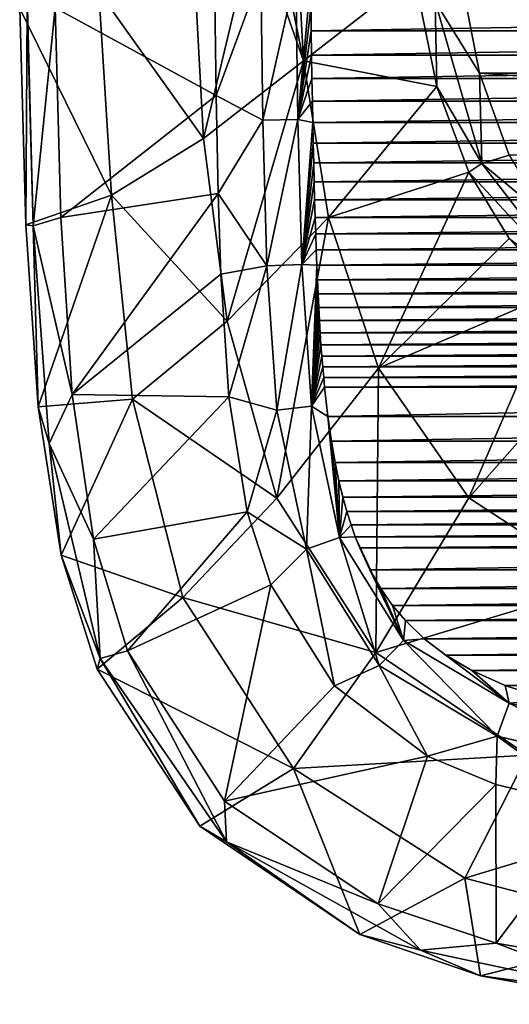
# Model space of a CAD drawing. Header units: millimetres. Extents: x -177 to 177, y -480 to 10.
# Tile 1 of 7: x -176 to -94, y -477 to -312. Entities that reach past the tile are written whole.
import ezdxf

# ---------------------------------------------------------------- set-up
doc = ezdxf.new("R2010")
doc.units = ezdxf.units.MM
doc.header["$LTSCALE"] = 198.929398
for name, color, linetype in [('19', 7, 'CONTINUOUS'), ('20', 7, 'CONTINUOUS'), ('25', 7, 'CONTINUOUS'), ('29', 7, 'CONTINUOUS'), ('30', 7, 'CONTINUOUS'), ('31', 7, 'CONTINUOUS'), ('32', 7, 'CONTINUOUS')]:
    doc.layers.add(name, color=color, linetype=linetype)

msp = doc.modelspace()

# ---------------------------------------------------------------- linework, layer by layer
at = {"layer": '19', "linetype": 'CONTINUOUS'}
for points in [[(-99.1, -320.73, 102), (-102.52, -302.85, 102), (99.1, -320.73, 102), (-99.1, -320.73, 102)], [(99.1, -320.73, 102), (-102.52, -302.85, 102), (102.52, -302.85, 102), (99.1, -320.73, 102)], [(-94.1, -334.46, 102), (-99.1, -320.73, 102), (94.1, -334.46, 102), (-94.1, -334.46, 102)], [(94.1, -334.46, 102), (-99.1, -320.73, 102), (99.1, -320.73, 102), (94.1, -334.46, 102)]]:
    msp.add_3dface(points, dxfattribs=at)
at = {"layer": '20', "linetype": 'CONTINUOUS'}
for points in [[(-127.22, -313.66, 384.99), (127.26, -309.41, 384.99), (-127.26, -309.41, 384.99), (-127.22, -313.66, 384.99)], [(127.22, -313.66, 384.99), (127.26, -309.41, 384.99), (-127.22, -313.66, 384.99), (127.22, -313.66, 384.99)], [(-127.17, -317.73, 384.99), (127.22, -313.66, 384.99), (-127.22, -313.66, 384.99), (-127.17, -317.73, 384.99)], [(127.17, -317.73, 384.99), (127.22, -313.66, 384.99), (-127.17, -317.73, 384.99), (127.17, -317.73, 384.99)], [(-127.11, -321.64, 384.99), (127.17, -317.73, 384.99), (-127.17, -317.73, 384.99), (-127.11, -321.64, 384.99)], [(127.11, -321.64, 384.99), (127.17, -317.73, 384.99), (-127.11, -321.64, 384.99), (127.11, -321.64, 384.99)], [(-127.04, -325.39, 384.99), (127.11, -321.64, 384.99), (-127.11, -321.64, 384.99), (-127.04, -325.39, 384.99)], [(127.04, -325.39, 384.99), (127.11, -321.64, 384.99), (-127.04, -325.39, 384.99), (127.04, -325.39, 384.99)], [(-126.97, -328.98, 384.99), (127.04, -325.39, 384.99), (-127.04, -325.39, 384.99), (-126.97, -328.98, 384.99)], [(126.97, -328.98, 384.99), (127.04, -325.39, 384.99), (-126.97, -328.98, 384.99), (126.97, -328.98, 384.99)], [(-126.9, -332.43, 384.99), (126.97, -328.98, 384.99), (-126.97, -328.98, 384.99), (-126.9, -332.43, 384.99)], [(126.9, -332.43, 384.99), (126.97, -328.98, 384.99), (-126.9, -332.43, 384.99), (126.9, -332.43, 384.99)], [(-126.82, -335.74, 384.99), (126.9, -332.43, 384.99), (-126.9, -332.43, 384.99), (-126.82, -335.74, 384.99)], [(126.82, -335.74, 384.99), (126.9, -332.43, 384.99), (-126.82, -335.74, 384.99), (126.82, -335.74, 384.99)], [(-126.74, -338.9, 384.99), (126.82, -335.74, 384.99), (-126.82, -335.74, 384.99), (-126.74, -338.9, 384.99)], [(126.74, -338.9, 384.99), (126.82, -335.74, 384.99), (-126.74, -338.9, 384.99), (126.74, -338.9, 384.99)], [(-126.66, -341.94, 384.99), (126.74, -338.9, 384.99), (-126.74, -338.9, 384.99), (-126.66, -341.94, 384.99)], [(126.66, -341.94, 384.99), (126.74, -338.9, 384.99), (-126.66, -341.94, 384.99), (126.66, -341.94, 384.99)], [(-126.58, -344.85, 384.99), (126.66, -341.94, 384.99), (-126.66, -341.94, 384.99), (-126.58, -344.85, 384.99)], [(126.58, -344.85, 384.99), (126.66, -341.94, 384.99), (-126.58, -344.85, 384.99), (126.58, -344.85, 384.99)], [(-126.49, -347.63, 384.99), (126.58, -344.85, 384.99), (-126.58, -344.85, 384.99), (-126.49, -347.63, 384.99)], [(126.49, -347.63, 384.99), (126.58, -344.85, 384.99), (-126.49, -347.63, 384.99), (126.49, -347.63, 384.99)], [(-126.4, -350.29, 384.99), (126.49, -347.63, 384.99), (-126.49, -347.63, 384.99), (-126.4, -350.29, 384.99)], [(126.4, -350.29, 384.99), (126.49, -347.63, 384.99), (-126.4, -350.29, 384.99), (126.4, -350.29, 384.99)], [(-126.3, -352.85, 384.99), (126.4, -350.29, 384.99), (-126.4, -350.29, 384.99), (-126.3, -352.85, 384.99)], [(126.3, -352.85, 384.99), (126.4, -350.29, 384.99), (-126.3, -352.85, 384.99), (126.3, -352.85, 384.99)], [(-126.2, -355.31, 384.99), (126.3, -352.85, 384.99), (-126.3, -352.85, 384.99), (-126.2, -355.31, 384.99)], [(126.2, -355.31, 384.99), (126.3, -352.85, 384.99), (-126.2, -355.31, 384.99), (126.2, -355.31, 384.99)], [(-126.09, -357.66, 384.99), (126.2, -355.31, 384.99), (-126.2, -355.31, 384.99), (-126.09, -357.66, 384.99)], [(126.09, -357.66, 384.99), (126.2, -355.31, 384.99), (-126.09, -357.66, 384.99), (126.09, -357.66, 384.99)], [(-125.98, -359.92, 384.99), (126.09, -357.66, 384.99), (-126.09, -357.66, 384.99), (-125.98, -359.92, 384.99)], [(125.98, -359.92, 384.99), (126.09, -357.66, 384.99), (-125.98, -359.92, 384.99), (125.98, -359.92, 384.99)], [(-125.86, -362.09, 384.99), (125.98, -359.92, 384.99), (-125.98, -359.92, 384.99), (-125.86, -362.09, 384.99)], [(125.86, -362.09, 384.99), (125.98, -359.92, 384.99), (-125.86, -362.09, 384.99), (125.86, -362.09, 384.99)], [(-125.73, -364.16, 384.99), (125.86, -362.09, 384.99), (-125.86, -362.09, 384.99), (-125.73, -364.16, 384.99)], [(125.73, -364.16, 384.99), (125.86, -362.09, 384.99), (-125.73, -364.16, 384.99), (125.73, -364.16, 384.99)], [(-125.6, -366.16, 384.99), (125.73, -364.16, 384.99), (-125.73, -364.16, 384.99), (-125.6, -366.16, 384.99)], [(125.6, -366.16, 384.99), (125.73, -364.16, 384.99), (-125.6, -366.16, 384.99), (125.6, -366.16, 384.99)], [(-125.45, -368.06, 384.99), (125.6, -366.16, 384.99), (-125.6, -366.16, 384.99), (-125.45, -368.06, 384.99)], [(125.45, -368.06, 384.99), (125.6, -366.16, 384.99), (-125.45, -368.06, 384.99), (125.45, -368.06, 384.99)], [(-125.31, -369.88, 385), (125.45, -368.06, 384.99), (-125.45, -368.06, 384.99), (-125.31, -369.88, 385)], [(125.31, -369.88, 385), (125.45, -368.06, 384.99), (-125.31, -369.88, 385), (125.31, -369.88, 385)], [(-125.15, -371.63, 385), (125.31, -369.88, 385), (-125.31, -369.88, 385), (-125.15, -371.63, 385)], [(125.15, -371.63, 385), (125.31, -369.88, 385), (-125.15, -371.63, 385), (125.15, -371.63, 385)], [(-124.99, -373.29, 385), (125.15, -371.63, 385), (-125.15, -371.63, 385), (-124.99, -373.29, 385)], [(124.99, -373.29, 385), (125.15, -371.63, 385), (-124.99, -373.29, 385), (124.99, -373.29, 385)], [(-124.44, -378.15, 385), (124.99, -373.29, 385), (-124.99, -373.29, 385), (-124.44, -378.15, 385)], [(124.44, -378.15, 385), (124.99, -373.29, 385), (-124.44, -378.15, 385), (124.44, -378.15, 385)], [(-123.85, -382.31, 385), (124.44, -378.15, 385), (-124.44, -378.15, 385), (-123.85, -382.31, 385)], [(123.85, -382.31, 385), (124.44, -378.15, 385), (-123.85, -382.31, 385), (123.85, -382.31, 385)], [(-123.24, -385.86, 385), (123.85, -382.31, 385), (-123.85, -382.31, 385), (-123.24, -385.86, 385)], [(123.24, -385.86, 385), (123.85, -382.31, 385), (-123.24, -385.86, 385), (123.24, -385.86, 385)], [(-122.6, -388.93, 385), (123.24, -385.86, 385), (-123.24, -385.86, 385), (-122.6, -388.93, 385)], [(122.6, -388.93, 385), (123.24, -385.86, 385), (-122.6, -388.93, 385), (122.6, -388.93, 385)], [(-121.95, -391.65, 385), (122.6, -388.93, 385), (-122.6, -388.93, 385), (-121.95, -391.65, 385)], [(121.95, -391.65, 385), (122.6, -388.93, 385), (-121.95, -391.65, 385), (121.95, -391.65, 385)], [(-121.27, -394.08, 385.01), (121.95, -391.65, 385), (-121.95, -391.65, 385), (-121.27, -394.08, 385.01)], [(121.27, -394.08, 385.01), (121.95, -391.65, 385), (-121.27, -394.08, 385.01), (121.27, -394.08, 385.01)], [(-120.58, -396.28, 385.01), (121.27, -394.08, 385.01), (-121.27, -394.08, 385.01), (-120.58, -396.28, 385.01)], [(120.58, -396.28, 385.01), (121.27, -394.08, 385.01), (-120.58, -396.28, 385.01), (120.58, -396.28, 385.01)], [(-119.86, -398.3, 385.01), (120.58, -396.28, 385.01), (-120.58, -396.28, 385.01), (-119.86, -398.3, 385.01)], [(119.86, -398.3, 385.01), (120.58, -396.28, 385.01), (-119.86, -398.3, 385.01), (119.86, -398.3, 385.01)], [(-119.13, -400.14, 385.01), (119.86, -398.3, 385.01), (-119.86, -398.3, 385.01), (-119.13, -400.14, 385.01)], [(119.13, -400.14, 385.01), (119.86, -398.3, 385.01), (-119.13, -400.14, 385.01), (119.13, -400.14, 385.01)], [(-117.41, -403.81, 385.01), (119.13, -400.14, 385.01), (-119.13, -400.14, 385.01), (-117.41, -403.81, 385.01)], [(117.41, -403.81, 385.01), (119.13, -400.14, 385.01), (-117.41, -403.81, 385.01), (117.41, -403.81, 385.01)], [(-115.58, -406.98, 385.02), (117.41, -403.81, 385.01), (-117.41, -403.81, 385.01), (-115.58, -406.98, 385.02)], [(115.58, -406.98, 385.02), (117.41, -403.81, 385.01), (-115.58, -406.98, 385.02), (115.58, -406.98, 385.02)], [(-113.62, -409.79, 385.02), (115.58, -406.98, 385.02), (-115.58, -406.98, 385.02), (-113.62, -409.79, 385.02)], [(113.62, -409.79, 385.02), (115.58, -406.98, 385.02), (-113.62, -409.79, 385.02), (113.62, -409.79, 385.02)], [(-111.49, -412.32, 385.02), (113.62, -409.79, 385.02), (-113.62, -409.79, 385.02), (-111.49, -412.32, 385.02)], [(111.49, -412.32, 385.02), (113.62, -409.79, 385.02), (-111.49, -412.32, 385.02), (111.49, -412.32, 385.02)], [(-108.34, -415.36, 385.02), (111.49, -412.32, 385.02), (-111.49, -412.32, 385.02), (-108.34, -415.36, 385.02)], [(108.34, -415.36, 385.02), (111.49, -412.32, 385.02), (-108.34, -415.36, 385.02), (108.34, -415.36, 385.02)], [(-104.71, -418.12, 385.03), (108.34, -415.36, 385.02), (-108.34, -415.36, 385.02), (-104.71, -418.12, 385.03)], [(104.71, -418.12, 385.03), (108.34, -415.36, 385.02), (-104.71, -418.12, 385.03), (104.71, -418.12, 385.03)], [(-100.36, -420.69, 385.03), (104.71, -418.12, 385.03), (-104.71, -418.12, 385.03), (-100.36, -420.69, 385.03)], [(100.36, -420.69, 385.03), (104.71, -418.12, 385.03), (-100.36, -420.69, 385.03), (100.36, -420.69, 385.03)], [(-94.81, -423.17, 385.03), (100.36, -420.69, 385.03), (-100.36, -420.69, 385.03), (-94.81, -423.17, 385.03)], [(94.81, -423.17, 385.03), (100.36, -420.69, 385.03), (-94.81, -423.17, 385.03), (94.81, -423.17, 385.03)], [(-87.29, -425.62, 385.03), (94.81, -423.17, 385.03), (-94.81, -423.17, 385.03), (-87.29, -425.62, 385.03)]]:
    msp.add_3dface(points, dxfattribs=at)
at = {"layer": '25', "linetype": 'CONTINUOUS'}
for points in [[(-143.39, -304.33, 400), (-170.09, -309.77, 400), (-143.15, -324.44, 400), (-143.39, -304.33, 400)], [(-170.09, -309.77, 400), (-169.11, -344.88, 400), (-143.15, -324.44, 400), (-170.09, -309.77, 400)], [(-143.15, -324.44, 400), (-169.11, -344.88, 400), (-142.79, -340.86, 400), (-143.15, -324.44, 400)], [(-169.11, -344.88, 400), (-167.23, -374.47, 400), (-142.79, -340.86, 400), (-169.11, -344.88, 400)], [(-142.79, -340.86, 400), (-167.23, -374.47, 400), (-142.34, -354.34, 400), (-142.79, -340.86, 400)], [(-142.34, -354.34, 400), (-167.23, -374.47, 400), (-141, -374.89, 400), (-142.34, -354.34, 400)], [(-167.23, -374.47, 400), (-163.67, -398.69, 400), (-141, -374.89, 400), (-167.23, -374.47, 400)], [(-141, -374.89, 400), (-163.67, -398.69, 400), (-137.93, -394.11, 400), (-141, -374.89, 400)], [(-163.67, -398.69, 400), (-157.98, -417.37, 400), (-137.93, -394.11, 400), (-163.67, -398.69, 400)], [(-137.93, -394.11, 400), (-157.98, -417.37, 400), (-133.98, -406.36, 400), (-137.93, -394.11, 400)], [(-157.98, -417.37, 400), (-141.75, -442.52, 400), (-133.98, -406.36, 400), (-157.98, -417.37, 400)], [(-133.98, -406.36, 400), (-141.75, -442.52, 400), (-123.35, -423.22, 400), (-133.98, -406.36, 400)], [(-123.35, -423.22, 400), (-141.75, -442.52, 400), (-107.78, -435, 400), (-123.35, -423.22, 400)], [(-141.75, -442.52, 400), (-116.06, -459.72, 400), (-107.78, -435, 400), (-141.75, -442.52, 400)], [(-107.78, -435, 400), (-116.06, -459.72, 400), (-96.37, -439.73, 400), (-107.78, -435, 400)], [(-116.06, -459.72, 400), (-96.29, -466.29, 400), (-96.37, -439.73, 400), (-116.06, -459.72, 400)], [(-96.37, -439.73, 400), (-96.29, -466.29, 400), (-79.36, -443.85, 400), (-96.37, -439.73, 400)], [(-96.29, -466.29, 400), (-70.52, -470.77, 400), (-79.36, -443.85, 400), (-96.29, -466.29, 400)]]:
    msp.add_3dface(points, dxfattribs=at)
at = {"layer": '29', "linetype": 'CONTINUOUS'}
for points in [[(-143.39, -304.33, 400), (-143.15, -324.44, 400), (-135.66, -304.16, 398.02), (-143.39, -304.33, 400)], [(-143.15, -324.44, 400), (-135.33, -328.57, 398.02), (-135.66, -304.16, 398.02), (-143.15, -324.44, 400)], [(-135.33, -328.57, 398.02), (-129.81, -304.12, 392.57), (-135.66, -304.16, 398.02), (-135.33, -328.57, 398.02)], [(-129.49, -328.45, 392.57), (-129.81, -304.12, 392.57), (-135.33, -328.57, 398.02), (-129.49, -328.45, 392.57)], [(-129.49, -328.45, 392.57), (-127.3, -304.98, 384.99), (-129.81, -304.12, 392.57), (-129.49, -328.45, 392.57)], [(-127.26, -309.41, 384.99), (-127.3, -304.98, 384.99), (-129.49, -328.45, 392.57), (-127.26, -309.41, 384.99)], [(-127.22, -313.66, 384.99), (-127.26, -309.41, 384.99), (-129.49, -328.45, 392.57), (-127.22, -313.66, 384.99)], [(-127.17, -317.73, 384.99), (-127.22, -313.66, 384.99), (-129.49, -328.45, 392.57), (-127.17, -317.73, 384.99)], [(-127.11, -321.64, 384.99), (-127.17, -317.73, 384.99), (-129.49, -328.45, 392.57), (-127.11, -321.64, 384.99)], [(-127.04, -325.39, 384.99), (-127.11, -321.64, 384.99), (-129.49, -328.45, 392.57), (-127.04, -325.39, 384.99)], [(-143.15, -324.44, 400), (-142.79, -340.86, 400), (-135.33, -328.57, 398.02), (-143.15, -324.44, 400)], [(-126.97, -328.98, 384.99), (-127.04, -325.39, 384.99), (-129.49, -328.45, 392.57), (-126.97, -328.98, 384.99)], [(-142.79, -340.86, 400), (-134.66, -352.95, 398.02), (-135.33, -328.57, 398.02), (-142.79, -340.86, 400)], [(-134.66, -352.95, 398.02), (-129.49, -328.45, 392.57), (-135.33, -328.57, 398.02), (-134.66, -352.95, 398.02)], [(-128.82, -352.72, 392.57), (-129.49, -328.45, 392.57), (-134.66, -352.95, 398.02), (-128.82, -352.72, 392.57)], [(-128.82, -352.72, 392.57), (-126.97, -328.98, 384.99), (-129.49, -328.45, 392.57), (-128.82, -352.72, 392.57)], [(-126.9, -332.43, 384.99), (-126.97, -328.98, 384.99), (-128.82, -352.72, 392.57), (-126.9, -332.43, 384.99)], [(-126.82, -335.74, 384.99), (-126.9, -332.43, 384.99), (-128.82, -352.72, 392.57), (-126.82, -335.74, 384.99)], [(-126.74, -338.9, 384.99), (-126.82, -335.74, 384.99), (-128.82, -352.72, 392.57), (-126.74, -338.9, 384.99)], [(-126.66, -341.94, 384.99), (-126.74, -338.9, 384.99), (-128.82, -352.72, 392.57), (-126.66, -341.94, 384.99)], [(-142.79, -340.86, 400), (-142.34, -354.34, 400), (-134.66, -352.95, 398.02), (-142.79, -340.86, 400)], [(-126.58, -344.85, 384.99), (-126.66, -341.94, 384.99), (-128.82, -352.72, 392.57), (-126.58, -344.85, 384.99)], [(-126.49, -347.63, 384.99), (-126.58, -344.85, 384.99), (-128.82, -352.72, 392.57), (-126.49, -347.63, 384.99)], [(-126.4, -350.29, 384.99), (-126.49, -347.63, 384.99), (-128.82, -352.72, 392.57), (-126.4, -350.29, 384.99)], [(-126.3, -352.85, 384.99), (-126.4, -350.29, 384.99), (-128.82, -352.72, 392.57), (-126.3, -352.85, 384.99)], [(-142.34, -354.34, 400), (-141, -374.89, 400), (-134.66, -352.95, 398.02), (-142.34, -354.34, 400)], [(-141, -374.89, 400), (-132.98, -377.14, 398.02), (-134.66, -352.95, 398.02), (-141, -374.89, 400)], [(-132.98, -377.14, 398.02), (-128.82, -352.72, 392.57), (-134.66, -352.95, 398.02), (-132.98, -377.14, 398.02)], [(-127.17, -376.47, 392.57), (-128.82, -352.72, 392.57), (-132.98, -377.14, 398.02), (-127.17, -376.47, 392.57)], [(-127.17, -376.47, 392.57), (-126.3, -352.85, 384.99), (-128.82, -352.72, 392.57), (-127.17, -376.47, 392.57)], [(-126.2, -355.31, 384.99), (-126.3, -352.85, 384.99), (-127.17, -376.47, 392.57), (-126.2, -355.31, 384.99)], [(-126.09, -357.66, 384.99), (-126.2, -355.31, 384.99), (-127.17, -376.47, 392.57), (-126.09, -357.66, 384.99)], [(-125.98, -359.92, 384.99), (-126.09, -357.66, 384.99), (-127.17, -376.47, 392.57), (-125.98, -359.92, 384.99)], [(-125.86, -362.09, 384.99), (-125.98, -359.92, 384.99), (-127.17, -376.47, 392.57), (-125.86, -362.09, 384.99)], [(-125.73, -364.16, 384.99), (-125.86, -362.09, 384.99), (-127.17, -376.47, 392.57), (-125.73, -364.16, 384.99)], [(-125.6, -366.16, 384.99), (-125.73, -364.16, 384.99), (-127.17, -376.47, 392.57), (-125.6, -366.16, 384.99)], [(-125.45, -368.06, 384.99), (-125.6, -366.16, 384.99), (-127.17, -376.47, 392.57), (-125.45, -368.06, 384.99)], [(-125.31, -369.88, 385), (-125.45, -368.06, 384.99), (-127.17, -376.47, 392.57), (-125.31, -369.88, 385)], [(-125.15, -371.63, 385), (-125.31, -369.88, 385), (-127.17, -376.47, 392.57), (-125.15, -371.63, 385)], [(-124.99, -373.29, 385), (-125.15, -371.63, 385), (-127.17, -376.47, 392.57), (-124.99, -373.29, 385)], [(-124.44, -378.15, 385), (-124.99, -373.29, 385), (-127.17, -376.47, 392.57), (-124.44, -378.15, 385)], [(-141, -374.89, 400), (-137.93, -394.11, 400), (-132.98, -377.14, 398.02), (-141, -374.89, 400)], [(-137.93, -394.11, 400), (-128.02, -400.4, 398.03), (-132.98, -377.14, 398.02), (-137.93, -394.11, 400)], [(-128.02, -400.4, 398.03), (-127.17, -376.47, 392.57), (-132.98, -377.14, 398.02), (-128.02, -400.4, 398.03)], [(-122.51, -398.41, 392.58), (-127.17, -376.47, 392.57), (-128.02, -400.4, 398.03), (-122.51, -398.41, 392.58)], [(-122.51, -398.41, 392.58), (-124.44, -378.15, 385), (-127.17, -376.47, 392.57), (-122.51, -398.41, 392.58)], [(-123.85, -382.31, 385), (-124.44, -378.15, 385), (-122.51, -398.41, 392.58), (-123.85, -382.31, 385)], [(-123.24, -385.86, 385), (-123.85, -382.31, 385), (-122.51, -398.41, 392.58), (-123.24, -385.86, 385)], [(-122.6, -388.93, 385), (-123.24, -385.86, 385), (-122.51, -398.41, 392.58), (-122.6, -388.93, 385)], [(-121.95, -391.65, 385), (-122.6, -388.93, 385), (-122.51, -398.41, 392.58), (-121.95, -391.65, 385)], [(-121.27, -394.08, 385.01), (-121.95, -391.65, 385), (-122.51, -398.41, 392.58), (-121.27, -394.08, 385.01)], [(-137.93, -394.11, 400), (-133.98, -406.36, 400), (-128.02, -400.4, 398.03), (-137.93, -394.11, 400)], [(-120.58, -396.28, 385.01), (-121.27, -394.08, 385.01), (-122.51, -398.41, 392.58), (-120.58, -396.28, 385.01)], [(-119.86, -398.3, 385.01), (-120.58, -396.28, 385.01), (-122.51, -398.41, 392.58), (-119.86, -398.3, 385.01)], [(-115.89, -419.85, 398.05), (-122.51, -398.41, 392.58), (-128.02, -400.4, 398.03), (-115.89, -419.85, 398.05)], [(-111.8, -415.64, 392.6), (-119.86, -398.3, 385.01), (-122.51, -398.41, 392.58), (-111.8, -415.64, 392.6)], [(-111.8, -415.64, 392.6), (-122.51, -398.41, 392.58), (-115.89, -419.85, 398.05), (-111.8, -415.64, 392.6)], [(-119.13, -400.14, 385.01), (-119.86, -398.3, 385.01), (-111.8, -415.64, 392.6), (-119.13, -400.14, 385.01)], [(-117.41, -403.81, 385.01), (-119.13, -400.14, 385.01), (-111.8, -415.64, 392.6), (-117.41, -403.81, 385.01)], [(-133.98, -406.36, 400), (-123.35, -423.22, 400), (-128.02, -400.4, 398.03), (-133.98, -406.36, 400)], [(-123.35, -423.22, 400), (-115.89, -419.85, 398.05), (-128.02, -400.4, 398.03), (-123.35, -423.22, 400)], [(-115.58, -406.98, 385.02), (-117.41, -403.81, 385.01), (-111.8, -415.64, 392.6), (-115.58, -406.98, 385.02)], [(-113.62, -409.79, 385.02), (-115.58, -406.98, 385.02), (-111.8, -415.64, 392.6), (-113.62, -409.79, 385.02)], [(-111.49, -412.32, 385.02), (-113.62, -409.79, 385.02), (-111.8, -415.64, 392.6), (-111.49, -412.32, 385.02)], [(-108.34, -415.36, 385.02), (-111.49, -412.32, 385.02), (-111.8, -415.64, 392.6), (-108.34, -415.36, 385.02)], [(-96.11, -431.69, 398.05), (-111.8, -415.64, 392.6), (-115.89, -419.85, 398.05), (-96.11, -431.69, 398.05)], [(-94.13, -426.15, 392.61), (-108.34, -415.36, 385.02), (-111.8, -415.64, 392.6), (-94.13, -426.15, 392.61)], [(-94.13, -426.15, 392.61), (-111.8, -415.64, 392.6), (-96.11, -431.69, 398.05), (-94.13, -426.15, 392.61)], [(-104.71, -418.12, 385.03), (-108.34, -415.36, 385.02), (-94.13, -426.15, 392.61), (-104.71, -418.12, 385.03)], [(-100.36, -420.69, 385.03), (-104.71, -418.12, 385.03), (-94.13, -426.15, 392.61), (-100.36, -420.69, 385.03)], [(-123.35, -423.22, 400), (-107.78, -435, 400), (-115.89, -419.85, 398.05), (-123.35, -423.22, 400)], [(-107.78, -435, 400), (-96.11, -431.69, 398.05), (-115.89, -419.85, 398.05), (-107.78, -435, 400)], [(-94.81, -423.17, 385.03), (-100.36, -420.69, 385.03), (-94.13, -426.15, 392.61), (-94.81, -423.17, 385.03)], [(-87.29, -425.62, 385.03), (-94.81, -423.17, 385.03), (-94.13, -426.15, 392.61), (-87.29, -425.62, 385.03)], [(-72.85, -437.1, 398.06), (-94.13, -426.15, 392.61), (-96.11, -431.69, 398.05), (-72.85, -437.1, 398.06)], [(-72.02, -431.27, 392.62), (-87.29, -425.62, 385.03), (-94.13, -426.15, 392.61), (-72.02, -431.27, 392.62)], [(-72.02, -431.27, 392.62), (-94.13, -426.15, 392.61), (-72.85, -437.1, 398.06), (-72.02, -431.27, 392.62)], [(-107.78, -435, 400), (-96.37, -439.73, 400), (-96.11, -431.69, 398.05), (-107.78, -435, 400)], [(-96.37, -439.73, 400), (-79.36, -443.85, 400), (-96.11, -431.69, 398.05), (-96.37, -439.73, 400)], [(-79.36, -443.85, 400), (-72.85, -437.1, 398.06), (-96.11, -431.69, 398.05), (-79.36, -443.85, 400)]]:
    msp.add_3dface(points, dxfattribs=at)
at = {"layer": '30', "linetype": 'CONTINUOUS'}
for points in [[(-133.59, -293.85, 187.31), (-129.95, -291.81, 172.85), (-128.52, -318.63, 174.7), (-133.59, -293.85, 187.31)], [(-128.52, -318.63, 174.7), (-129.95, -291.81, 172.85), (-110, -304.27, 107.5), (-128.52, -318.63, 174.7)], [(-136.62, -295.51, 199.71), (-133.59, -293.85, 187.31), (-128.52, -318.63, 174.7), (-136.62, -295.51, 199.71)], [(-146.93, -300.74, 244.39), (-136.62, -295.51, 199.71), (-145.25, -331.65, 245.7), (-146.93, -300.74, 244.39)], [(-145.25, -331.65, 245.7), (-136.62, -295.51, 199.71), (-128.52, -318.63, 174.7), (-145.25, -331.65, 245.7)], [(-162.74, -307.03, 321.05), (-146.93, -300.74, 244.39), (-145.25, -331.65, 245.7), (-162.74, -307.03, 321.05)], [(-106.25, -322.96, 107.19), (-128.52, -318.63, 174.7), (-110, -304.27, 107.5), (-106.25, -322.96, 107.19)], [(-176, -309.88, 392.95), (-162.74, -307.03, 321.05), (-160.63, -341.16, 318.97), (-176, -309.88, 392.95)], [(-160.63, -341.16, 318.97), (-162.74, -307.03, 321.05), (-145.25, -331.65, 245.7), (-160.63, -341.16, 318.97)], [(-176, -309.88, 392.95), (-160.63, -341.16, 318.97), (-174.96, -346.08, 392.87), (-176, -309.88, 392.95)], [(-141.3, -362.21, 245.67), (-145.25, -331.65, 245.7), (-128.52, -318.63, 174.7), (-141.3, -362.21, 245.67)], [(-124.32, -344.9, 174.49), (-141.3, -362.21, 245.67), (-128.52, -318.63, 174.7), (-124.32, -344.9, 174.49)], [(-124.32, -344.9, 174.49), (-128.52, -318.63, 174.7), (-106.25, -322.96, 107.19), (-124.32, -344.9, 174.49)], [(-100.87, -337.28, 106.77), (-124.32, -344.9, 174.49), (-106.25, -322.96, 107.19), (-100.87, -337.28, 106.77)], [(-141.3, -362.21, 245.67), (-160.63, -341.16, 318.97), (-145.25, -331.65, 245.7), (-141.3, -362.21, 245.67)], [(-115.99, -370.09, 174.3), (-124.32, -344.9, 174.49), (-100.87, -337.28, 106.77), (-115.99, -370.09, 174.3)], [(-94.11, -348.37, 106.35), (-115.99, -370.09, 174.3), (-100.87, -337.28, 106.77), (-94.11, -348.37, 106.35)], [(-174.96, -346.08, 392.87), (-160.63, -341.16, 318.97), (-172.93, -376.54, 392.79), (-174.96, -346.08, 392.87)], [(-160.63, -341.16, 318.97), (-157.13, -375.26, 318.98), (-172.93, -376.54, 392.79), (-160.63, -341.16, 318.97)], [(-157.13, -375.26, 318.98), (-160.63, -341.16, 318.97), (-141.3, -362.21, 245.67), (-157.13, -375.26, 318.98)], [(-133.01, -391.85, 245.64), (-141.3, -362.21, 245.67), (-124.32, -344.9, 174.49), (-133.01, -391.85, 245.64)], [(-115.99, -370.09, 174.3), (-133.01, -391.85, 245.64), (-124.32, -344.9, 174.49), (-115.99, -370.09, 174.3)], [(-86, -357.23, 106.01), (-115.99, -370.09, 174.3), (-94.11, -348.37, 106.35), (-86, -357.23, 106.01)], [(-100.85, -391.78, 174.1), (-115.99, -370.09, 174.3), (-86, -357.23, 106.01), (-100.85, -391.78, 174.1)], [(-76.44, -364.2, 105.77), (-100.85, -391.78, 174.1), (-86, -357.23, 106.01), (-76.44, -364.2, 105.77)], [(-133.01, -391.85, 245.64), (-157.13, -375.26, 318.98), (-141.3, -362.21, 245.67), (-133.01, -391.85, 245.64)], [(-78.69, -406.31, 173.92), (-100.85, -391.78, 174.1), (-76.44, -364.2, 105.77), (-78.69, -406.31, 173.92)], [(-116.44, -417.67, 245.61), (-133.01, -391.85, 245.64), (-115.99, -370.09, 174.3), (-116.44, -417.67, 245.61)], [(-100.85, -391.78, 174.1), (-116.44, -417.67, 245.61), (-115.99, -370.09, 174.3), (-100.85, -391.78, 174.1)], [(-172.93, -376.54, 392.79), (-157.13, -375.26, 318.98), (-169.08, -401.38, 392.71), (-172.93, -376.54, 392.79)], [(-157.13, -375.26, 318.98), (-148.69, -408.44, 318.99), (-169.08, -401.38, 392.71), (-157.13, -375.26, 318.98)], [(-148.69, -408.44, 318.99), (-157.13, -375.26, 318.98), (-133.01, -391.85, 245.64), (-148.69, -408.44, 318.99)], [(-116.44, -417.67, 245.61), (-148.69, -408.44, 318.99), (-133.01, -391.85, 245.64), (-116.44, -417.67, 245.61)], [(-78.69, -406.31, 173.92), (-116.44, -417.67, 245.61), (-100.85, -391.78, 174.1), (-78.69, -406.31, 173.92)], [(-169.08, -401.38, 392.71), (-148.69, -408.44, 318.99), (-163.03, -420.48, 392.68), (-169.08, -401.38, 392.71)], [(-91.07, -434.86, 245.59), (-116.44, -417.67, 245.61), (-78.69, -406.31, 173.92), (-91.07, -434.86, 245.59)], [(-148.69, -408.44, 318.99), (-130.19, -437.07, 319), (-163.03, -420.48, 392.68), (-148.69, -408.44, 318.99)], [(-130.19, -437.07, 319), (-148.69, -408.44, 318.99), (-116.44, -417.67, 245.61), (-130.19, -437.07, 319)], [(-91.07, -434.86, 245.59), (-130.19, -437.07, 319), (-116.44, -417.67, 245.61), (-91.07, -434.86, 245.59)], [(-163.03, -420.48, 392.68), (-130.19, -437.07, 319), (-145.85, -446.73, 392.77), (-163.03, -420.48, 392.68)], [(-101.53, -455.45, 319), (-130.19, -437.07, 319), (-91.07, -434.86, 245.59), (-101.53, -455.45, 319)], [(-61.46, -443.35, 245.56), (-101.53, -455.45, 319), (-91.07, -434.86, 245.59), (-61.46, -443.35, 245.56)], [(-145.85, -446.73, 392.77), (-130.19, -437.07, 319), (-119.1, -464.85, 393.03), (-145.85, -446.73, 392.77)], [(-130.19, -437.07, 319), (-101.53, -455.45, 319), (-119.1, -464.85, 393.03), (-130.19, -437.07, 319)], [(-68.42, -464.1, 319.01), (-101.53, -455.45, 319), (-61.46, -443.35, 245.56), (-68.42, -464.1, 319.01)], [(-119.1, -464.85, 393.03), (-101.53, -455.45, 319), (-98.91, -471.76, 393.18), (-119.1, -464.85, 393.03)], [(-101.53, -455.45, 319), (-68.42, -464.1, 319.01), (-98.91, -471.76, 393.18), (-101.53, -455.45, 319)], [(-98.91, -471.76, 393.18), (-68.42, -464.1, 319.01), (-72.51, -476.54, 393.32), (-98.91, -471.76, 393.18)]]:
    msp.add_3dface(points, dxfattribs=at)
at = {"layer": '31', "linetype": 'CONTINUOUS'}
for points in [[(-174.77, -309.86, 397.75), (-176, -309.88, 392.95), (-174.96, -346.08, 392.87), (-174.77, -309.86, 397.75)], [(-174.77, -309.86, 397.75), (-174.96, -346.08, 392.87), (-173.74, -346.26, 397.75), (-174.77, -309.86, 397.75)], [(-174.69, -309.85, 397.85), (-174.77, -309.86, 397.75), (-173.74, -346.26, 397.75), (-174.69, -309.85, 397.85)], [(-170.09, -309.77, 400), (-174.69, -309.85, 397.85), (-173.74, -346.26, 397.75), (-170.09, -309.77, 400)], [(-169.11, -344.88, 400), (-170.09, -309.77, 400), (-173.74, -346.26, 397.75), (-169.11, -344.88, 400)], [(-167.23, -374.47, 400), (-169.11, -344.88, 400), (-173.74, -346.26, 397.75), (-167.23, -374.47, 400)], [(-174.96, -346.08, 392.87), (-172.93, -376.54, 392.79), (-173.74, -346.26, 397.75), (-174.96, -346.08, 392.87)], [(-171.05, -382.71, 397.75), (-167.23, -374.47, 400), (-173.74, -346.26, 397.75), (-171.05, -382.71, 397.75)], [(-172.93, -376.54, 392.79), (-171.05, -382.71, 397.75), (-173.74, -346.26, 397.75), (-172.93, -376.54, 392.79)], [(-163.67, -398.69, 400), (-167.23, -374.47, 400), (-171.05, -382.71, 397.75), (-163.67, -398.69, 400)], [(-172.93, -376.54, 392.79), (-169.08, -401.38, 392.71), (-171.05, -382.71, 397.75), (-172.93, -376.54, 392.79)], [(-162.51, -418.67, 397.75), (-163.67, -398.69, 400), (-171.05, -382.71, 397.75), (-162.51, -418.67, 397.75)], [(-169.08, -401.38, 392.71), (-162.51, -418.67, 397.75), (-171.05, -382.71, 397.75), (-169.08, -401.38, 392.71)], [(-157.98, -417.37, 400), (-163.67, -398.69, 400), (-162.51, -418.67, 397.75), (-157.98, -417.37, 400)], [(-169.08, -401.38, 392.71), (-163.03, -420.48, 392.68), (-162.51, -418.67, 397.75), (-169.08, -401.38, 392.71)], [(-141.38, -449.34, 397.75), (-157.98, -417.37, 400), (-162.51, -418.67, 397.75), (-141.38, -449.34, 397.75)], [(-141.75, -442.52, 400), (-157.98, -417.37, 400), (-141.38, -449.34, 397.75), (-141.75, -442.52, 400)], [(-163.03, -420.48, 392.68), (-145.85, -446.73, 392.77), (-162.51, -418.67, 397.75), (-163.03, -420.48, 392.68)], [(-145.85, -446.73, 392.77), (-141.38, -449.34, 397.75), (-162.51, -418.67, 397.75), (-145.85, -446.73, 392.77)], [(-116.06, -459.72, 400), (-141.75, -442.52, 400), (-141.38, -449.34, 397.75), (-116.06, -459.72, 400)], [(-145.85, -446.73, 392.77), (-119.1, -464.85, 393.03), (-141.38, -449.34, 397.75), (-145.85, -446.73, 392.77)], [(-108.94, -467.49, 397.75), (-116.06, -459.72, 400), (-141.38, -449.34, 397.75), (-108.94, -467.49, 397.75)], [(-119.1, -464.85, 393.03), (-108.94, -467.49, 397.75), (-141.38, -449.34, 397.75), (-119.1, -464.85, 393.03)], [(-96.29, -466.29, 400), (-116.06, -459.72, 400), (-108.94, -467.49, 397.75), (-96.29, -466.29, 400)], [(-119.1, -464.85, 393.03), (-98.91, -471.76, 393.18), (-108.94, -467.49, 397.75), (-119.1, -464.85, 393.03)], [(-72.92, -475.2, 397.75), (-96.29, -466.29, 400), (-108.94, -467.49, 397.75), (-72.92, -475.2, 397.75)], [(-98.91, -471.76, 393.18), (-72.92, -475.2, 397.75), (-108.94, -467.49, 397.75), (-98.91, -471.76, 393.18)], [(-70.52, -470.77, 400), (-96.29, -466.29, 400), (-72.92, -475.2, 397.75), (-70.52, -470.77, 400)], [(-98.91, -471.76, 393.18), (-72.51, -476.54, 393.32), (-72.92, -475.2, 397.75), (-98.91, -471.76, 393.18)]]:
    msp.add_3dface(points, dxfattribs=at)
at = {"layer": '32', "linetype": 'CONTINUOUS'}
for points in [[(-102.52, -302.85, 102), (-99.1, -320.73, 102), (-106.48, -308.75, 103.57), (-102.52, -302.85, 102)], [(-106.25, -322.96, 107.19), (-110, -304.27, 107.5), (-106.48, -308.75, 103.57), (-106.25, -322.96, 107.19)], [(-99.1, -320.73, 102), (-98.7, -335.86, 103.57), (-106.48, -308.75, 103.57), (-99.1, -320.73, 102)], [(-98.7, -335.86, 103.57), (-106.25, -322.96, 107.19), (-106.48, -308.75, 103.57), (-98.7, -335.86, 103.57)], [(-99.1, -320.73, 102), (-94.1, -334.46, 102), (-98.7, -335.86, 103.57), (-99.1, -320.73, 102)], [(-100.87, -337.28, 106.77), (-106.25, -322.96, 107.19), (-98.7, -335.86, 103.57), (-100.87, -337.28, 106.77)], [(-94.1, -334.46, 102), (-87.87, -344.84, 102), (-98.7, -335.86, 103.57), (-94.1, -334.46, 102)], [(-81.27, -358.4, 103.57), (-100.87, -337.28, 106.77), (-98.7, -335.86, 103.57), (-81.27, -358.4, 103.57)], [(-87.87, -344.84, 102), (-81.27, -358.4, 103.57), (-98.7, -335.86, 103.57), (-87.87, -344.84, 102)], [(-94.11, -348.37, 106.35), (-100.87, -337.28, 106.77), (-81.27, -358.4, 103.57), (-94.11, -348.37, 106.35)], [(-86, -357.23, 106.01), (-94.11, -348.37, 106.35), (-81.27, -358.4, 103.57), (-86, -357.23, 106.01)]]:
    msp.add_3dface(points, dxfattribs=at)

doc.saveas('drawing.dxf')
